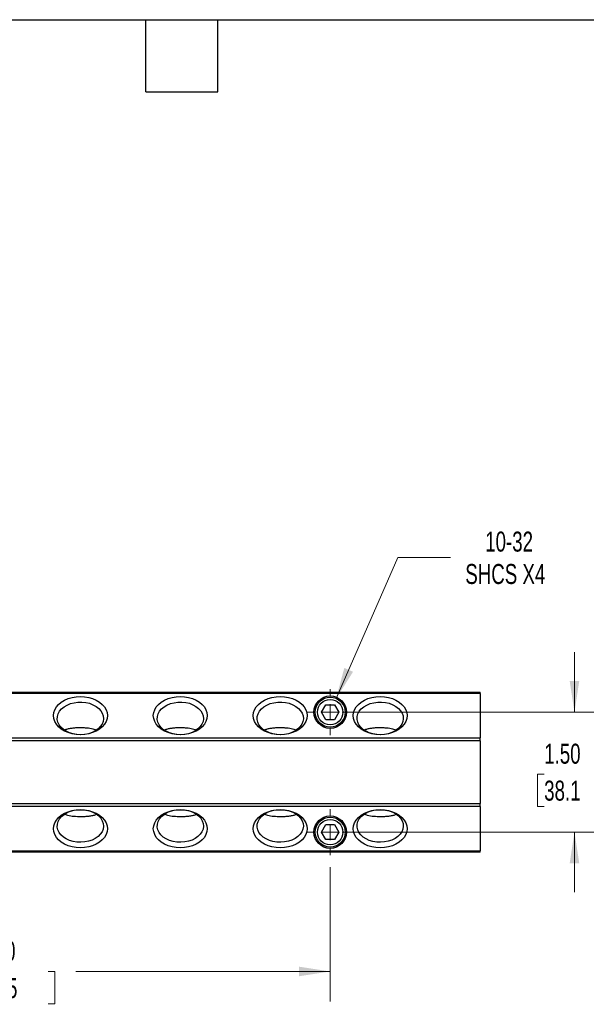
# Model space of a CAD drawing. Header units: inches. Extents: x 0.7 to 32.2, y 0.7 to 24.8.
# Tile 3 of 4: x 14.5 to 21.6, y 12.4 to 24.8. Entities that reach past the tile are written whole.
import ezdxf

# ---------------------------------------------------------------- set-up
doc = ezdxf.new("R2010")
doc.units = ezdxf.units.IN
doc.header["$LTSCALE"] = 3
doc.header["$MEASUREMENT"] = 0
doc.layers.add('TEXT', color=140, linetype='Continuous', lineweight=25)
doc.styles.add('SLDTEXTSTYLE0', font='TXT', dxfattribs={"width": 0.7})
doc.dimstyles.new('SLDDIMSTYLE2', dxfattribs={"dimtxt": 0.254883, "dimasz": 0.39, "dimexe": 0, "dimexo": 0.0625, "dimgap": 0.063721, "dimtad": 0, "dimtih": 1, "dimtoh": 1, "dimrnd": 1e-09, "dimzin": 4, "dimdsep": 46, "dimtxsty": 'SLDTEXTSTYLE0', "dimsah": 1, "dimcen": 0.09, "dimadec": 0, "dimazin": 1, "dimtfac": 1, "dimtmove": 0, "dimatfit": 0, "dimfxl": 0, "dimfrac": 2, "dimtolj": 1, "dimtzin": 12, "dimarcsym": 0})
doc.dimstyles.new('SLDDIMSTYLE3', dxfattribs={"dimtxt": 0.254883, "dimasz": 0.39, "dimexe": 0, "dimexo": 0.0625, "dimgap": 0.063721, "dimtad": 0, "dimtih": 1, "dimtoh": 1, "dimrnd": 1e-09, "dimzin": 4, "dimdsep": 46, "dimtxsty": 'SLDTEXTSTYLE0', "dimsah": 1, "dimcen": 0.09, "dimadec": 0, "dimazin": 1, "dimtfac": 1, "dimtofl": 0, "dimtmove": 0, "dimatfit": 3, "dimfxl": 0, "dimfrac": 2, "dimtolj": 1, "dimtzin": 12, "dimarcsym": 0})
doc.dimstyles.new('SLDDIMSTYLE4', dxfattribs={"dimtxt": 0.254883, "dimasz": 0.39, "dimexe": 0, "dimexo": 0.0625, "dimgap": 0.063721, "dimtad": 0, "dimtih": 1, "dimtoh": 1, "dimrnd": 1e-09, "dimzin": 12, "dimdsep": 46, "dimtxsty": 'SLDTEXTSTYLE0', "dimsah": 1, "dimcen": 0, "dimadec": 0, "dimazin": 3, "dimtfac": 1, "dimtofl": 0, "dimtmove": 0, "dimatfit": 3, "dimfxl": 0, "dimfrac": 2, "dimtolj": 1, "dimtzin": 12, "dimarcsym": 0})

# ---------------------------------------------------------------- blocks, each defined once
blk = doc.blocks.new('_D_6')
at = {"color": 7, "linetype": 'Continuous', "lineweight": 0}
for p, q in [((10.855, 14.441), (10.855, 12.474)), ((18.355, 14.153), (18.355, 12.474)), ((10.855, 12.849), (13.51, 12.849)), ((13.856, 12.849), (13.77, 12.849)), ((13.77, 12.849), (13.77, 12.444)), ((14.825, 12.849), (14.911, 12.849)), ((14.911, 12.849), (14.911, 12.444)), ((18.355, 12.849), (15.171, 12.849)), ((13.77, 12.444), (13.856, 12.444)), ((14.911, 12.444), (14.825, 12.444))]:
    blk.add_line(p, q, dxfattribs=at)
at = {"color": 7, "linetype": 'Continuous', "lineweight": 18}
for points in [[(10.855, 12.849), (11.245, 12.789), (11.245, 12.909)], [(18.355, 12.849), (17.965, 12.909), (17.965, 12.789)]]:
    blk.add_solid(points, dxfattribs=at)
at = {"color": 7, "linetype": 'Continuous', "lineweight": 18, "char_height": 0.25, "attachment_point": 1, "style": 'SLDTEXTSTYLE0'}
for s, insert in [('7.50', (13.962, 13.229)), ('190.5', (13.856, 12.766))]:
    blk.add_mtext(s, dxfattribs=dict(at, insert=insert))
blk = doc.blocks.new('_D_7')
at = {"color": 7, "linetype": 'Continuous', "lineweight": 0}
for p, q in [((21.411, 16.091), (21.411, 16.841)), ((18.505, 16.091), (21.786, 16.091)), ((21.032, 15.318), (20.947, 15.318)), ((20.947, 15.318), (20.947, 14.913)), ((21.79, 15.318), (21.875, 15.318)), ((21.875, 15.318), (21.875, 14.913)), ((20.947, 14.913), (21.032, 14.913)), ((21.875, 14.913), (21.79, 14.913)), ((18.505, 14.591), (21.786, 14.591)), ((21.411, 14.591), (21.411, 13.841))]:
    blk.add_line(p, q, dxfattribs=at)
at = {"color": 7, "linetype": 'Continuous', "lineweight": 18}
for points in [[(21.411, 16.091), (21.471, 16.481), (21.351, 16.481)], [(21.411, 14.591), (21.351, 14.201), (21.471, 14.201)]]:
    blk.add_solid(points, dxfattribs=at)
at = {"color": 7, "linetype": 'Continuous', "lineweight": 18, "char_height": 0.25, "attachment_point": 1, "style": 'SLDTEXTSTYLE0'}
for s, insert in [('1.50', (21.032, 15.697)), ('38.1', (21.032, 15.235))]:
    blk.add_mtext(s, dxfattribs=dict(at, insert=insert))
blk = doc.blocks.new('_D_8')
at = {"color": 7, "linetype": 'Continuous', "lineweight": 0}
for p, q in [((18.43, 16.263), (19.202, 18.027)), ((19.202, 18.027), (19.858, 18.027))]:
    blk.add_line(p, q, dxfattribs=at)
at = {"color": 7, "linetype": 'Continuous', "lineweight": 18}
blk.add_solid([(18.43, 16.263), (18.641, 16.596), (18.531, 16.644)], dxfattribs=at)
at = {"color": 7, "linetype": 'Continuous', "lineweight": 18, "char_height": 0.25, "attachment_point": 1, "style": 'SLDTEXTSTYLE0'}
for s, insert in [('10-32', (20.294, 18.349)), ('SHCS X4', (20.045, 17.944))]:
    blk.add_mtext(s, dxfattribs=dict(at, insert=insert))
blk = doc.blocks.new('SW_CENTERMARKSYMBOL_1')
at = {"color": 0, "linetype": 'Continuous', "lineweight": 18}
for p, q in [((0, 0.2), (0, 0.2875)), ((-0.2, 0), (-0.2875, 0)), ((0, 0), (-0.1, 0)), ((0, 0), (0, 0.1)), ((0, 0), (0, -0.1)), ((0, 0), (0.1, 0)), ((0.2, 0), (0.2875, 0)), ((0, -0.2), (0, -0.2875))]:
    blk.add_line(p, q, dxfattribs=at)
blk = doc.blocks.new('SW_CENTERMARKSYMBOL_3')
at = {"color": 0, "linetype": 'Continuous', "lineweight": 18}
for p, q in [((0, 0.2), (0, 0.2875)), ((-0.2, 0), (-0.2875, 0)), ((0, 0), (-0.1, 0)), ((0, 0), (0, 0.1)), ((0, 0), (0, -0.1)), ((0, 0), (0.1, 0)), ((0.2, 0), (0.2875, 0)), ((0, -0.2), (0, -0.2875))]:
    blk.add_line(p, q, dxfattribs=at)

msp = doc.modelspace()

# ---------------------------------------------------------------- linework, layer by layer
for p, q in [((8.98, 16.341), (20.23, 16.341)), ((20.23, 16.326), (8.98, 16.326)), ((20.23, 16.326), (20.23, 16.341)), ((20.23, 16.326), (20.23, 15.77)), ((18.246, 16.091), (18.301, 16.185)), ((18.301, 16.185), (18.409, 16.185)), ((18.409, 16.185), (18.463, 16.091)), ((18.301, 15.997), (18.246, 16.091)), ((18.463, 16.091), (18.409, 15.997)), ((18.409, 15.997), (18.301, 15.997)), ((8.98, 15.77), (20.23, 15.77)), ((20.23, 15.734), (20.23, 15.77)), ((20.23, 15.734), (8.98, 15.734)), ((20.23, 15.734), (20.23, 14.948)), ((8.98, 14.948), (20.23, 14.948)), ((20.23, 14.912), (8.98, 14.912)), ((20.23, 14.912), (20.23, 14.948)), ((20.23, 14.912), (20.23, 14.356)), ((18.246, 14.591), (18.301, 14.685)), ((18.301, 14.685), (18.409, 14.685)), ((18.409, 14.685), (18.463, 14.591)), ((18.301, 14.497), (18.246, 14.591)), ((18.463, 14.591), (18.409, 14.497)), ((18.409, 14.497), (18.301, 14.497)), ((8.98, 14.356), (20.23, 14.356)), ((20.23, 14.341), (8.98, 14.341)), ((20.23, 14.341), (20.23, 14.356))]:
    msp.add_line(p, q)
at = {"flags": 128}
for points in [[(15.23, 15.809), (15.177, 15.812), (15.126, 15.821), (15.077, 15.835), (15.032, 15.855), (14.991, 15.879), (14.957, 15.908), (14.929, 15.94), (14.909, 15.974), (14.897, 16.011), (14.892, 16.048), (14.897, 16.085), (14.909, 16.122), (14.929, 16.156), (14.957, 16.188), (14.991, 16.217), (15.032, 16.241), (15.077, 16.261), (15.126, 16.275), (15.177, 16.284), (15.23, 16.287), (15.283, 16.284), (15.334, 16.275), (15.383, 16.261), (15.428, 16.241), (15.469, 16.217), (15.503, 16.188), (15.531, 16.156), (15.551, 16.122), (15.563, 16.085), (15.567, 16.048), (15.563, 16.011), (15.551, 15.974), (15.531, 15.94), (15.503, 15.908), (15.469, 15.879), (15.428, 15.855), (15.383, 15.835), (15.334, 15.821), (15.283, 15.812), (15.23, 15.809)], [(16.48, 15.809), (16.427, 15.812), (16.376, 15.821), (16.327, 15.835), (16.282, 15.855), (16.241, 15.879), (16.207, 15.908), (16.179, 15.94), (16.159, 15.974), (16.147, 16.011), (16.142, 16.048), (16.147, 16.085), (16.159, 16.122), (16.179, 16.156), (16.207, 16.188), (16.241, 16.217), (16.282, 16.241), (16.327, 16.261), (16.376, 16.275), (16.427, 16.284), (16.48, 16.287), (16.533, 16.284), (16.584, 16.275), (16.633, 16.261), (16.678, 16.241), (16.719, 16.217), (16.753, 16.188), (16.781, 16.156), (16.801, 16.122), (16.813, 16.085), (16.817, 16.048), (16.813, 16.011), (16.801, 15.974), (16.781, 15.94), (16.753, 15.908), (16.719, 15.879), (16.678, 15.855), (16.633, 15.835), (16.584, 15.821), (16.533, 15.812), (16.48, 15.809)], [(17.73, 15.809), (17.677, 15.812), (17.626, 15.821), (17.577, 15.835), (17.532, 15.855), (17.491, 15.879), (17.457, 15.908), (17.429, 15.94), (17.409, 15.974), (17.397, 16.011), (17.392, 16.048), (17.397, 16.085), (17.409, 16.122), (17.429, 16.156), (17.457, 16.188), (17.491, 16.217), (17.532, 16.241), (17.577, 16.261), (17.626, 16.275), (17.677, 16.284), (17.73, 16.287), (17.783, 16.284), (17.834, 16.275), (17.883, 16.261), (17.928, 16.241), (17.969, 16.217), (18.003, 16.188), (18.031, 16.156), (18.051, 16.122), (18.063, 16.085), (18.067, 16.048), (18.063, 16.011), (18.051, 15.974), (18.031, 15.94), (18.003, 15.908), (17.969, 15.879), (17.928, 15.855), (17.883, 15.835), (17.834, 15.821), (17.783, 15.812), (17.73, 15.809)], [(18.98, 15.809), (18.927, 15.812), (18.876, 15.821), (18.827, 15.835), (18.782, 15.855), (18.741, 15.879), (18.707, 15.908), (18.679, 15.94), (18.659, 15.974), (18.647, 16.011), (18.642, 16.048), (18.647, 16.085), (18.659, 16.122), (18.679, 16.156), (18.707, 16.188), (18.741, 16.217), (18.782, 16.241), (18.827, 16.261), (18.876, 16.275), (18.927, 16.284), (18.98, 16.287), (19.033, 16.284), (19.084, 16.275), (19.133, 16.261), (19.178, 16.241), (19.219, 16.217), (19.253, 16.188), (19.281, 16.156), (19.301, 16.122), (19.313, 16.085), (19.317, 16.048), (19.313, 16.011), (19.301, 15.974), (19.281, 15.94), (19.253, 15.908), (19.219, 15.879), (19.178, 15.855), (19.133, 15.835), (19.084, 15.821), (19.033, 15.812), (18.98, 15.809)], [(15.026, 16.158), (15.063, 16.18), (15.105, 16.198), (15.151, 16.21), (15.199, 16.217), (15.248, 16.218), (15.297, 16.212), (15.343, 16.202), (15.387, 16.185), (15.425, 16.164), (15.459, 16.139), (15.485, 16.109), (15.504, 16.078), (15.516, 16.044), (15.519, 16.009), (15.514, 15.975), (15.5, 15.941), (15.479, 15.91), (15.451, 15.882), (15.416, 15.857), (15.376, 15.837), (15.332, 15.822), (15.285, 15.813), (15.236, 15.809), (15.187, 15.812), (15.139, 15.82), (15.094, 15.833), (15.053, 15.852), (15.017, 15.875), (14.987, 15.903), (14.964, 15.933), (14.949, 15.966), (14.941, 16.001), (14.943, 16.035), (14.952, 16.069), (14.969, 16.102), (14.994, 16.132), (15.026, 16.158)], [(16.276, 16.158), (16.313, 16.18), (16.355, 16.198), (16.401, 16.21), (16.449, 16.217), (16.498, 16.218), (16.547, 16.212), (16.593, 16.202), (16.637, 16.185), (16.675, 16.164), (16.709, 16.139), (16.735, 16.109), (16.754, 16.078), (16.766, 16.044), (16.769, 16.009), (16.764, 15.975), (16.75, 15.941), (16.729, 15.91), (16.701, 15.882), (16.666, 15.857), (16.626, 15.837), (16.582, 15.822), (16.535, 15.813), (16.486, 15.809), (16.437, 15.812), (16.389, 15.82), (16.344, 15.833), (16.303, 15.852), (16.267, 15.875), (16.237, 15.903), (16.214, 15.933), (16.199, 15.966), (16.191, 16.001), (16.193, 16.035), (16.202, 16.069), (16.219, 16.102), (16.244, 16.132), (16.276, 16.158)], [(17.526, 16.158), (17.563, 16.18), (17.605, 16.198), (17.651, 16.21), (17.699, 16.217), (17.748, 16.218), (17.797, 16.212), (17.843, 16.202), (17.887, 16.185), (17.925, 16.164), (17.959, 16.139), (17.985, 16.109), (18.004, 16.078), (18.016, 16.044), (18.019, 16.009), (18.014, 15.975), (18, 15.941), (17.979, 15.91), (17.951, 15.882), (17.916, 15.857), (17.876, 15.837), (17.832, 15.822), (17.785, 15.813), (17.736, 15.809), (17.687, 15.812), (17.639, 15.82), (17.594, 15.833), (17.553, 15.852), (17.517, 15.875), (17.487, 15.903), (17.464, 15.933), (17.449, 15.966), (17.441, 16.001), (17.443, 16.035), (17.452, 16.069), (17.469, 16.102), (17.494, 16.132), (17.526, 16.158)], [(18.776, 16.158), (18.813, 16.18), (18.855, 16.198), (18.901, 16.21), (18.949, 16.217), (18.998, 16.218), (19.047, 16.212), (19.093, 16.202), (19.137, 16.185), (19.175, 16.164), (19.209, 16.139), (19.235, 16.109), (19.254, 16.078), (19.266, 16.044), (19.269, 16.009), (19.264, 15.975), (19.25, 15.941), (19.229, 15.91), (19.201, 15.882), (19.166, 15.857), (19.126, 15.837), (19.082, 15.822), (19.035, 15.813), (18.986, 15.809), (18.937, 15.812), (18.889, 15.82), (18.844, 15.833), (18.803, 15.852), (18.767, 15.875), (18.737, 15.903), (18.714, 15.933), (18.699, 15.966), (18.691, 16.001), (18.693, 16.035), (18.702, 16.069), (18.719, 16.102), (18.744, 16.132), (18.776, 16.158)], [(15.23, 14.395), (15.177, 14.398), (15.126, 14.407), (15.077, 14.421), (15.032, 14.441), (14.991, 14.465), (14.957, 14.494), (14.929, 14.526), (14.909, 14.56), (14.897, 14.597), (14.892, 14.634), (14.897, 14.671), (14.909, 14.708), (14.929, 14.742), (14.957, 14.774), (14.991, 14.803), (15.032, 14.827), (15.077, 14.847), (15.126, 14.861), (15.177, 14.87), (15.23, 14.873), (15.283, 14.87), (15.334, 14.861), (15.383, 14.847), (15.428, 14.827), (15.469, 14.803), (15.503, 14.774), (15.531, 14.742), (15.551, 14.708), (15.563, 14.671), (15.567, 14.634), (15.563, 14.597), (15.551, 14.56), (15.531, 14.526), (15.503, 14.494), (15.469, 14.465), (15.428, 14.441), (15.383, 14.421), (15.334, 14.407), (15.283, 14.398), (15.23, 14.395)], [(15.026, 14.813), (15.063, 14.835), (15.105, 14.853), (15.151, 14.865), (15.199, 14.871), (15.248, 14.872), (15.297, 14.867), (15.343, 14.856), (15.387, 14.84), (15.425, 14.819), (15.459, 14.793), (15.485, 14.764), (15.504, 14.732), (15.516, 14.699), (15.519, 14.664), (15.514, 14.629), (15.5, 14.596), (15.479, 14.565), (15.451, 14.537), (15.416, 14.512), (15.376, 14.492), (15.332, 14.477), (15.285, 14.468), (15.236, 14.464), (15.187, 14.466), (15.139, 14.474), (15.094, 14.488), (15.053, 14.507), (15.017, 14.53), (14.987, 14.557), (14.964, 14.588), (14.949, 14.621), (14.941, 14.655), (14.943, 14.69), (14.952, 14.724), (14.969, 14.756), (14.994, 14.786), (15.026, 14.813)], [(16.48, 14.395), (16.427, 14.398), (16.376, 14.407), (16.327, 14.421), (16.282, 14.441), (16.241, 14.465), (16.207, 14.494), (16.179, 14.526), (16.159, 14.56), (16.147, 14.597), (16.142, 14.634), (16.147, 14.671), (16.159, 14.708), (16.179, 14.742), (16.207, 14.774), (16.241, 14.803), (16.282, 14.827), (16.327, 14.847), (16.376, 14.861), (16.427, 14.87), (16.48, 14.873), (16.533, 14.87), (16.584, 14.861), (16.633, 14.847), (16.678, 14.827), (16.719, 14.803), (16.753, 14.774), (16.781, 14.742), (16.801, 14.708), (16.813, 14.671), (16.817, 14.634), (16.813, 14.597), (16.801, 14.56), (16.781, 14.526), (16.753, 14.494), (16.719, 14.465), (16.678, 14.441), (16.633, 14.421), (16.584, 14.407), (16.533, 14.398), (16.48, 14.395)], [(16.276, 14.813), (16.313, 14.835), (16.355, 14.853), (16.401, 14.865), (16.449, 14.871), (16.498, 14.872), (16.547, 14.867), (16.593, 14.856), (16.637, 14.84), (16.675, 14.819), (16.709, 14.793), (16.735, 14.764), (16.754, 14.732), (16.766, 14.699), (16.769, 14.664), (16.764, 14.629), (16.75, 14.596), (16.729, 14.565), (16.701, 14.537), (16.666, 14.512), (16.626, 14.492), (16.582, 14.477), (16.535, 14.468), (16.486, 14.464), (16.437, 14.466), (16.389, 14.474), (16.344, 14.488), (16.303, 14.507), (16.267, 14.53), (16.237, 14.557), (16.214, 14.588), (16.199, 14.621), (16.191, 14.655), (16.193, 14.69), (16.202, 14.724), (16.219, 14.756), (16.244, 14.786), (16.276, 14.813)], [(17.73, 14.395), (17.677, 14.398), (17.626, 14.407), (17.577, 14.421), (17.532, 14.441), (17.491, 14.465), (17.457, 14.494), (17.429, 14.526), (17.409, 14.56), (17.397, 14.597), (17.392, 14.634), (17.397, 14.671), (17.409, 14.708), (17.429, 14.742), (17.457, 14.774), (17.491, 14.803), (17.532, 14.827), (17.577, 14.847), (17.626, 14.861), (17.677, 14.87), (17.73, 14.873), (17.783, 14.87), (17.834, 14.861), (17.883, 14.847), (17.928, 14.827), (17.969, 14.803), (18.003, 14.774), (18.031, 14.742), (18.051, 14.708), (18.063, 14.671), (18.067, 14.634), (18.063, 14.597), (18.051, 14.56), (18.031, 14.526), (18.003, 14.494), (17.969, 14.465), (17.928, 14.441), (17.883, 14.421), (17.834, 14.407), (17.783, 14.398), (17.73, 14.395)], [(17.526, 14.813), (17.563, 14.835), (17.605, 14.853), (17.651, 14.865), (17.699, 14.871), (17.748, 14.872), (17.797, 14.867), (17.843, 14.856), (17.887, 14.84), (17.925, 14.819), (17.959, 14.793), (17.985, 14.764), (18.004, 14.732), (18.016, 14.699), (18.019, 14.664), (18.014, 14.629), (18, 14.596), (17.979, 14.565), (17.951, 14.537), (17.916, 14.512), (17.876, 14.492), (17.832, 14.477), (17.785, 14.468), (17.736, 14.464), (17.687, 14.466), (17.639, 14.474), (17.594, 14.488), (17.553, 14.507), (17.517, 14.53), (17.487, 14.557), (17.464, 14.588), (17.449, 14.621), (17.441, 14.655), (17.443, 14.69), (17.452, 14.724), (17.469, 14.756), (17.494, 14.786), (17.526, 14.813)], [(18.98, 14.395), (18.927, 14.398), (18.876, 14.407), (18.827, 14.421), (18.782, 14.441), (18.741, 14.465), (18.707, 14.494), (18.679, 14.526), (18.659, 14.56), (18.647, 14.597), (18.642, 14.634), (18.647, 14.671), (18.659, 14.708), (18.679, 14.742), (18.707, 14.774), (18.741, 14.803), (18.782, 14.827), (18.827, 14.847), (18.876, 14.861), (18.927, 14.87), (18.98, 14.873), (19.033, 14.87), (19.084, 14.861), (19.133, 14.847), (19.178, 14.827), (19.219, 14.803), (19.253, 14.774), (19.281, 14.742), (19.301, 14.708), (19.313, 14.671), (19.317, 14.634), (19.313, 14.597), (19.301, 14.56), (19.281, 14.526), (19.253, 14.494), (19.219, 14.465), (19.178, 14.441), (19.133, 14.421), (19.084, 14.407), (19.033, 14.398), (18.98, 14.395)], [(18.776, 14.813), (18.813, 14.835), (18.855, 14.853), (18.901, 14.865), (18.949, 14.871), (18.998, 14.872), (19.047, 14.867), (19.093, 14.856), (19.137, 14.84), (19.175, 14.819), (19.209, 14.793), (19.235, 14.764), (19.254, 14.732), (19.266, 14.699), (19.269, 14.664), (19.264, 14.629), (19.25, 14.596), (19.229, 14.565), (19.201, 14.537), (19.166, 14.512), (19.126, 14.492), (19.082, 14.477), (19.035, 14.468), (18.986, 14.464), (18.937, 14.466), (18.889, 14.474), (18.844, 14.488), (18.803, 14.507), (18.767, 14.53), (18.737, 14.557), (18.714, 14.588), (18.699, 14.621), (18.691, 14.655), (18.693, 14.69), (18.702, 14.724), (18.719, 14.756), (18.744, 14.786), (18.776, 14.813)]]:
    msp.add_lwpolyline(points, dxfattribs=at)
for centre, radius in [((18.355, 16.091), 0.203), ((18.355, 16.091), 0.188), ((18.355, 16.091), 0.159), ((18.355, 14.591), 0.203), ((18.355, 14.591), 0.188), ((18.355, 14.591), 0.159)]:
    msp.add_circle(centre, radius)
for points, knots in [([(15.026, 15.868), (15.037, 15.872), (15.061, 15.881), (15.103, 15.89), (15.149, 15.896), (15.196, 15.899), (15.244, 15.9), (15.302, 15.897), (15.369, 15.89), (15.409, 15.876), (15.428, 15.869)], [0, 0, 0, 0, 0.108077, 0.219069, 0.327215, 0.43911, 0.537483, 0.639145, 0.825491, 1, 1, 1, 1]), ([(16.276, 15.868), (16.287, 15.872), (16.311, 15.881), (16.353, 15.89), (16.399, 15.896), (16.446, 15.899), (16.494, 15.9), (16.552, 15.897), (16.619, 15.89), (16.659, 15.876), (16.678, 15.869)], [0, 0, 0, 0, 0.108077, 0.219069, 0.327215, 0.43911, 0.537483, 0.639145, 0.825491, 1, 1, 1, 1]), ([(17.526, 15.868), (17.537, 15.872), (17.561, 15.881), (17.603, 15.89), (17.649, 15.896), (17.696, 15.899), (17.744, 15.9), (17.802, 15.897), (17.869, 15.89), (17.909, 15.876), (17.928, 15.869)], [0, 0, 0, 0, 0.1080766, 0.2190685, 0.327215, 0.4391101, 0.5374828, 0.6391448, 0.8254905, 1, 1, 1, 1]), ([(18.776, 15.868), (18.787, 15.872), (18.811, 15.881), (18.853, 15.89), (18.899, 15.896), (18.946, 15.899), (18.994, 15.9), (19.052, 15.897), (19.119, 15.89), (19.159, 15.876), (19.178, 15.869)], [0, 0, 0, 0, 0.108077, 0.219069, 0.327215, 0.43911, 0.537483, 0.639145, 0.825491, 1, 1, 1, 1]), ([(15.428, 14.813), (15.425, 14.811), (15.412, 14.803), (15.379, 14.796), (15.335, 14.788), (15.286, 14.784), (15.223, 14.782), (15.148, 14.785), (15.077, 14.794), (15.044, 14.809), (15.03, 14.815)], [0, 0, 0, 0, 0.033074, 0.145359, 0.260995, 0.370643, 0.484431, 0.678833, 0.868932, 1, 1, 1, 1]), ([(16.678, 14.813), (16.675, 14.811), (16.662, 14.803), (16.629, 14.796), (16.585, 14.788), (16.536, 14.784), (16.473, 14.782), (16.398, 14.785), (16.327, 14.794), (16.294, 14.809), (16.28, 14.815)], [0, 0, 0, 0, 0.0330743, 0.1453588, 0.2609946, 0.3706427, 0.4844315, 0.6788335, 0.8689321, 1, 1, 1, 1]), ([(17.928, 14.813), (17.925, 14.811), (17.912, 14.803), (17.879, 14.796), (17.835, 14.788), (17.786, 14.784), (17.723, 14.782), (17.648, 14.785), (17.577, 14.794), (17.544, 14.809), (17.53, 14.815)], [0, 0, 0, 0, 0.0330743, 0.1453588, 0.2609946, 0.3706427, 0.4844315, 0.6788335, 0.8689321, 1, 1, 1, 1]), ([(19.178, 14.813), (19.175, 14.811), (19.162, 14.803), (19.129, 14.796), (19.085, 14.788), (19.036, 14.784), (18.973, 14.782), (18.898, 14.785), (18.827, 14.794), (18.794, 14.809), (18.78, 14.815)], [0, 0, 0, 0, 0.0330743, 0.1453588, 0.2609946, 0.3706427, 0.4844315, 0.6788335, 0.8689321, 1, 1, 1, 1])]:
    msp.add_open_spline(points, degree=3, knots=knots)
at = {"layer": 'TEXT'}
for p, q in [((0.75, 24.75), (32.25, 24.75)), ((16.05, 23.85), (16.05, 24.75)), ((16.95, 23.85), (16.95, 24.75)), ((16.05, 23.85), (16.95, 23.85))]:
    msp.add_line(p, q, dxfattribs=at)

# ---------------------------------------------------------------- block references
at = {"color": 7, "linetype": 'Continuous', "lineweight": 0}
for name, p in [('SW_CENTERMARKSYMBOL_3', (18.355, 16.091)), ('SW_CENTERMARKSYMBOL_1', (18.355, 14.591))]:
    msp.add_blockref(name, p, dxfattribs=at)

# ---------------------------------------------------------------- dimensions: what is measured, and where the dimension line sits
at = {"color": 7, "linetype": 'Continuous', "lineweight": 18}
dim = msp.add_diameter_dim_2p(p1=(18.28, 15.919), p2=(18.43, 16.263), text='10-32\\PSHCS X4', dimstyle='SLDDIMSTYLE4', override={"dimpost": '<>'}, dxfattribs=at)
dim.commit()
dim.dimension.update_dxf_attribs({"geometry": '_D_8', "text_midpoint": (20.794, 18.027), "dimtype": 163})
dim = msp.add_linear_dim(base=(21.411, 14.591), p1=(18.355, 16.091), p2=(18.355, 14.591), angle=90, dimstyle='SLDDIMSTYLE2', dxfattribs=at)
dim.commit()
dim.dimension.update_dxf_attribs({"geometry": '_D_7', "text_midpoint": (21.411, 15.318), "dimtype": 160})
dim = msp.add_linear_dim(base=(10.855, 12.849), p1=(18.355, 14.303), p2=(10.855, 14.591), dimstyle='SLDDIMSTYLE3', dxfattribs=at)
dim.commit()
dim.dimension.update_dxf_attribs({"geometry": '_D_6', "text_midpoint": (14.34, 12.849), "dimtype": 160})

doc.saveas('drawing.dxf')
